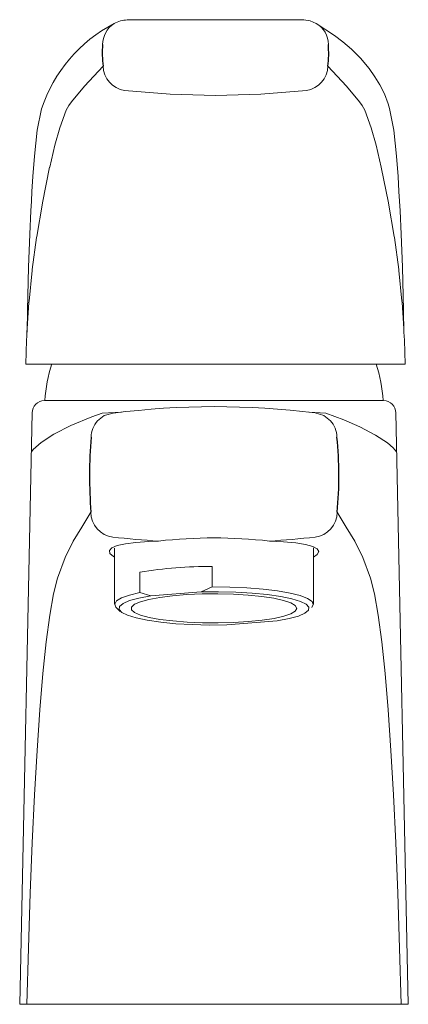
# Model space of a CAD drawing. Header units: millimetres. Extents: x 3496.203 to 3496.25, y 2061.524 to 2061.643.
import ezdxf

# ---------------------------------------------------------------- set-up
doc = ezdxf.new("R2010")
doc.units = ezdxf.units.MM
doc.layers.add('SANINDUSA', color=3, linetype='Continuous')

msp = doc.modelspace()

# ---------------------------------------------------------------- linework, layer by layer
at = {"layer": 'SANINDUSA', "linetype": 'Continuous', "lineweight": 15}
for p, q in [((3496.203663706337, 2061.601177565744), (3496.226579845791, 2061.601177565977)), ((3496.226579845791, 2061.601177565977), (3496.249495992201, 2061.60117756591)), ((3496.205920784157, 2061.596777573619), (3496.246861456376, 2061.596777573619)), ((3496.204422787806, 2061.59530523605), (3496.202927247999, 2061.52392334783)), ((3496.215220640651, 2061.595386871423), (3496.212889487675, 2061.595284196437)), ((3496.239910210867, 2061.595284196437), (3496.237911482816, 2061.595374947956)), ((3496.248376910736, 2061.59530523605), (3496.249872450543, 2061.52392334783)), ((3496.214399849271, 2061.578987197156), (3496.214399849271, 2061.572200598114)), ((3496.238399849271, 2061.572200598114), (3496.238399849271, 2061.579012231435)), ((3496.238869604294, 2061.578215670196), (3496.238399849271, 2061.577875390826)), ((3496.226172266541, 2061.576765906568), (3496.226172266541, 2061.574304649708)), ((3496.217454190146, 2061.57360327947), (3496.217454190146, 2061.576064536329)), ((3496.226172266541, 2061.574304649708), (3496.224861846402, 2061.573706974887)), ((3496.218764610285, 2061.573216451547), (3496.217454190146, 2061.57360327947)), ((3496.218764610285, 2061.573216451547), (3496.224861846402, 2061.573706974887)), ((3496.214591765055, 2061.571825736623), (3496.215083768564, 2061.57134910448)), ((3496.234035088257, 2061.570200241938), (3496.22793785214, 2061.569709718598)), ((3496.249872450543, 2061.52392334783), (3496.202927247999, 2061.52392334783))]:
    msp.add_line(p, q, dxfattribs=at)
at = {"layer": 'SANINDUSA', "linetype": 'Continuous', "lineweight": 15, "flags": 128}
for points in [[(3496.226646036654, 2061.64275207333), (3496.221061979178, 2061.642742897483), (3496.215914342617, 2061.642720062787)], [(3496.237245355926, 2061.642720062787), (3496.232097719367, 2061.642742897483), (3496.226513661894, 2061.64275207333)], [(3496.238745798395, 2061.642305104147), (3496.23803265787, 2061.642625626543), (3496.237245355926, 2061.642720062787)], [(3496.247581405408, 2061.632014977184), (3496.247453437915, 2061.632611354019), (3496.24699380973, 2061.633799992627), (3496.246415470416, 2061.634890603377), (3496.245817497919, 2061.63585438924), (3496.245126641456, 2061.636851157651), (3496.244088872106, 2061.638122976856), (3496.243020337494, 2061.639197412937), (3496.241975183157, 2061.640080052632), (3496.240943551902, 2061.640857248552), (3496.238745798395, 2061.642305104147)], [(3496.212993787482, 2061.637144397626), (3496.210757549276, 2061.634711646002), (3496.209201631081, 2061.632835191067), (3496.208873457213, 2061.632402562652), (3496.208545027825, 2061.631819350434), (3496.207765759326, 2061.629704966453), (3496.207178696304, 2061.627594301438), (3496.206556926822, 2061.624973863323), (3496.206549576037, 2061.624940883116), (3496.205677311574, 2061.620667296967), (3496.205664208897, 2061.620596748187), (3496.204985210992, 2061.616570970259), (3496.204966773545, 2061.616449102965), (3496.204448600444, 2061.612591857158), (3496.20443670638, 2061.612490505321), (3496.204061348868, 2061.608769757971), (3496.204049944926, 2061.608634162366), (3496.203828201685, 2061.605463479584), (3496.203810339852, 2061.60502901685)], [(3496.240165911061, 2061.637144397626), (3496.242402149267, 2061.634711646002), (3496.243958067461, 2061.632835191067), (3496.244286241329, 2061.632402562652), (3496.244614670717, 2061.631819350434), (3496.245393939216, 2061.629704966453), (3496.245981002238, 2061.627594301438), (3496.24660277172, 2061.624973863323), (3496.246610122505, 2061.624940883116), (3496.247482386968, 2061.620667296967), (3496.247495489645, 2061.620596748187), (3496.248174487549, 2061.616570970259), (3496.248192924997, 2061.616449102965), (3496.248711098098, 2061.612591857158), (3496.248722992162, 2061.612490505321), (3496.249098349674, 2061.608769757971), (3496.249109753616, 2061.608634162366), (3496.249331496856, 2061.605463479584), (3496.24934935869, 2061.60502901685)], [(3496.215593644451, 2061.634220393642), (3496.221096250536, 2061.633755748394), (3496.226579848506, 2061.63361372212)], [(3496.237566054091, 2061.634220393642), (3496.232063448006, 2061.633755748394), (3496.226579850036, 2061.63361372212)], [(3496.205571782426, 2061.632011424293), (3496.205050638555, 2061.62941230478), (3496.204704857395, 2061.626299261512), (3496.204528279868, 2061.623835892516), (3496.204415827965, 2061.622026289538), (3496.2043444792, 2061.620867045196), (3496.204275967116, 2061.619672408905), (3496.204140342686, 2061.616882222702), (3496.203996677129, 2061.612892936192), (3496.203864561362, 2061.607703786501), (3496.203818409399, 2061.605028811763)], [(3496.249341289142, 2061.605028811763), (3496.249295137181, 2061.607703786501), (3496.249163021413, 2061.612892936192), (3496.249019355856, 2061.616882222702), (3496.248883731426, 2061.619672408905), (3496.248815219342, 2061.620867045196), (3496.248743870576, 2061.622026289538), (3496.248631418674, 2061.623835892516), (3496.248454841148, 2061.626299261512), (3496.248109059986, 2061.62941230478), (3496.247581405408, 2061.632014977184)], [(3496.204368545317, 2061.590605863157), (3496.204570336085, 2061.5908956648), (3496.205512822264, 2061.591730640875), (3496.207068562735, 2061.592730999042), (3496.209118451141, 2061.593786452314), (3496.211645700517, 2061.594842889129), (3496.212889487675, 2061.595284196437)], [(3496.214226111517, 2061.595264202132), (3496.213151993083, 2061.594976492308), (3496.21233100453, 2061.594342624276)], [(3496.238626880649, 2061.595286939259), (3496.2396476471, 2061.594976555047), (3496.240453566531, 2061.594354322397)], [(3496.239910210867, 2061.595284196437), (3496.242089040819, 2061.594478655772), (3496.244019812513, 2061.593626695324), (3496.24592469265, 2061.592618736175), (3496.247365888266, 2061.591671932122), (3496.248047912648, 2061.591091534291), (3496.248431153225, 2061.590605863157)], [(3496.203804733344, 2061.52392334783), (3496.203977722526, 2061.530711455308), (3496.204193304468, 2061.537337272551), (3496.20443720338, 2061.54341566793), (3496.204717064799, 2061.54919743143), (3496.20502918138, 2061.554572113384), (3496.205371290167, 2061.559462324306), (3496.205743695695, 2061.563858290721), (3496.206142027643, 2061.567680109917), (3496.206565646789, 2061.570885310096), (3496.207012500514, 2061.573452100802), (3496.2074764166, 2061.575334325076), (3496.208406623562, 2061.577865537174), (3496.209391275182, 2061.579820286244), (3496.210431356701, 2061.581523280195), (3496.211527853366, 2061.583299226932)], [(3496.241271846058, 2061.583299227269), (3496.242368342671, 2061.581523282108), (3496.243408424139, 2061.579820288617), (3496.244393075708, 2061.577865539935), (3496.245323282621, 2061.575334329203), (3496.245787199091, 2061.5734521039), (3496.246234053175, 2061.57088531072), (3496.246657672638, 2061.567680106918), (3496.247056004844, 2061.563858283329), (3496.247428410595, 2061.559462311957), (3496.247770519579, 2061.554572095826), (3496.248082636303, 2061.549197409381), (3496.248362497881, 2061.543415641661), (3496.248606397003, 2061.537337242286), (3496.248821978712, 2061.530711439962), (3496.248994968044, 2061.52392334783)], [(3496.214399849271, 2061.577882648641), (3496.214240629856, 2061.577964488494), (3496.213826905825, 2061.578344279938), (3496.213772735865, 2061.578696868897), (3496.214072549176, 2061.579011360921), (3496.214720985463, 2061.579277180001), (3496.215694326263, 2061.579492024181), (3496.216975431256, 2061.579656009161), (3496.218519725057, 2061.579773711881), (3496.219711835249, 2061.579831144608)], [(3496.23308786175, 2061.579831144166), (3496.234797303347, 2061.579740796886), (3496.236270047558, 2061.579608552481), (3496.237458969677, 2061.579426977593), (3496.238335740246, 2061.57919347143), (3496.238868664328, 2061.578908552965), (3496.239049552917, 2061.578578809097), (3496.238869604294, 2061.578215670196)], [(3496.238207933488, 2061.571825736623), (3496.238398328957, 2061.572167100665), (3496.238241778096, 2061.572541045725), (3496.2377093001, 2061.57290418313), (3496.236817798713, 2061.573244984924), (3496.235595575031, 2061.57355263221), (3496.234081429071, 2061.57381735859), (3496.23232342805, 2061.574030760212), (3496.230377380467, 2061.574186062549), (3496.228305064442, 2061.574278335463), (3496.226172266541, 2061.574304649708)], [(3496.217454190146, 2061.57360327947), (3496.21617674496, 2061.57330261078), (3496.215223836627, 2061.572966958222), (3496.214625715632, 2061.572606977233), (3496.214401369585, 2061.572234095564), (3496.214557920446, 2061.571860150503), (3496.214591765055, 2061.571825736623)], [(3496.22793785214, 2061.569709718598), (3496.225848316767, 2061.569693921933), (3496.223777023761, 2061.569744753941), (3496.221792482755, 2061.56986053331), (3496.219960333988, 2061.570037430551), (3496.218341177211, 2061.570269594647), (3496.216988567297, 2061.57054934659), (3496.215947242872, 2061.570867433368), (3496.215251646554, 2061.571213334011), (3496.214924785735, 2061.571575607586), (3496.21497747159, 2061.571942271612), (3496.215407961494, 2061.572301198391), (3496.216202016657, 2061.572640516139), (3496.217333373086, 2061.572949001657), (3496.218764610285, 2061.573216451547)], [(3496.23056950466, 2061.57011437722), (3496.2287740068, 2061.570004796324), (3496.226892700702, 2061.569956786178), (3496.224993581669, 2061.569972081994), (3496.22314528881, 2061.570050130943), (3496.221414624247, 2061.570188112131), (3496.219864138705, 2061.570381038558), (3496.218549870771, 2061.570621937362), (3496.217519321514, 2061.570902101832), (3496.216809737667, 2061.571211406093), (3496.216446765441, 2061.571538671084), (3496.216443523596, 2061.571872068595), (3496.216800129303, 2061.572199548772), (3496.217503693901, 2061.572509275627), (3496.218528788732, 2061.572790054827), (3496.2198383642, 2061.573031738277), (3496.221385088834, 2061.57322559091), (3496.223113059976, 2061.573364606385), (3496.224959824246, 2061.573443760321), (3496.226858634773, 2061.573460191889), (3496.228740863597, 2061.573413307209), (3496.230538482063, 2061.573304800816), (3496.232186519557, 2061.573138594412), (3496.23362541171, 2061.572920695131), (3496.23480315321, 2061.572658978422), (3496.235677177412, 2061.572362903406), (3496.236215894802, 2061.572043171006), (3496.236399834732, 2061.571711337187), (3496.236222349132, 2061.571379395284), (3496.235689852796, 2061.571059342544), (3496.234821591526, 2061.570762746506), (3496.233648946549, 2061.570500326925), (3496.23221430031, 2061.570281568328), (3496.23056950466, 2061.57011437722)], [(3496.224861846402, 2061.573706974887), (3496.226951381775, 2061.573722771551), (3496.229022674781, 2061.573671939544), (3496.231007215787, 2061.573556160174), (3496.232839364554, 2061.573379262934), (3496.234458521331, 2061.573147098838), (3496.235811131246, 2061.572867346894), (3496.23685245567, 2061.572549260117), (3496.237548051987, 2061.572203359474), (3496.237874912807, 2061.571841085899), (3496.237822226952, 2061.571474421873), (3496.237391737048, 2061.571115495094), (3496.236597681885, 2061.570776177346), (3496.235466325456, 2061.570467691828), (3496.234035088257, 2061.570200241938)]]:
    msp.add_lwpolyline(points, dxfattribs=at)
at = {"layer": 'SANINDUSA', "linetype": 'Continuous', "lineweight": 15}
for centre, radius, start, end in [((3496.222582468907, 2061.626361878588), 0.01792430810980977, 117.4198269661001, 161.6277728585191), ((3496.215943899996, 2061.639750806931), 0.002994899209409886, 122.6485174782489, 179.9204334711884), ((3496.215901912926, 2061.63972972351), 0.002990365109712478, 89.76184485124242, 121.7531836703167), ((3496.237281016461, 2061.639767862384), 0.002929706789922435, 359.7478119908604, 60.00161375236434), ((3496.216031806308, 2061.63722781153), 0.003039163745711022, 181.5727566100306, 261.7144807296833), ((3496.23712789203, 2061.63722781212), 0.003039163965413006, 278.2855246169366, 358.427232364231), ((3496.40347086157, 2061.59549896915), 0.1998878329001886, 177.2672744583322, 178.3720700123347), ((3496.049688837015, 2061.595498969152), 0.1998878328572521, 1.627930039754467, 2.732725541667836), ((3496.225894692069, 2061.595231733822), 0.02000000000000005, 162.581826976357, 175.5195347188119), ((3496.226905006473, 2061.595231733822), 0.02000000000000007, 4.477451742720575, 17.34962098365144), ((3496.205921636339, 2061.595278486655), 0.001499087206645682, 90.03257075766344, 178.9775719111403), ((3496.246878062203, 2061.595278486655), 0.001499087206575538, 1.022428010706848, 89.96742924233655), ((3496.226515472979, 2061.499788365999), 0.0962635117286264, 82.77216821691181, 97.3346104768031), ((3496.21447601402, 2061.592356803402), 0.00292310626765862, 137.2068988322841, 179.742616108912), ((3496.23834537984, 2061.592361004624), 0.002901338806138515, 0.1775697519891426, 43.39576323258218), ((3496.214552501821, 2061.583311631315), 0.003024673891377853, 180.2349746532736, 263.0633810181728), ((3496.238247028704, 2061.583311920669), 0.003024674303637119, 276.936627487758, 359.7649994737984), ((3496.227278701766, 2061.699309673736), 0.1197179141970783, 263.7220660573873, 266.376158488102), ((3496.226399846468, 2061.521028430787), 0.05918181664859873, 83.51125857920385, 96.488737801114), ((3496.225959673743, 2061.694245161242), 0.1146358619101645, 273.5650168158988, 276.3367928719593), ((3496.225758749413, 2061.527372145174), 0.04939549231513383, 89.52033957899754, 99.67875234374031)]:
    msp.add_arc(centre, radius, start, end, dxfattribs=at)
at = {"layer": 'SANINDUSA'}
for centre, radius, start, end in [((3496.225651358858, 2061.638667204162), 0.01274884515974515, 175.1054369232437, 186.860166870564), ((3496.227508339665, 2061.638667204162), 0.01274884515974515, 353.1398331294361, 4.894563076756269), ((3496.269635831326, 2061.587674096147), 0.05827241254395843, 175.3777900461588, 184.3053145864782), ((3496.19640926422, 2061.587711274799), 0.04507881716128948, 354.3836039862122, 5.931888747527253)]:
    msp.add_arc(centre, radius, start, end, dxfattribs=at)

doc.saveas('drawing.dxf')
